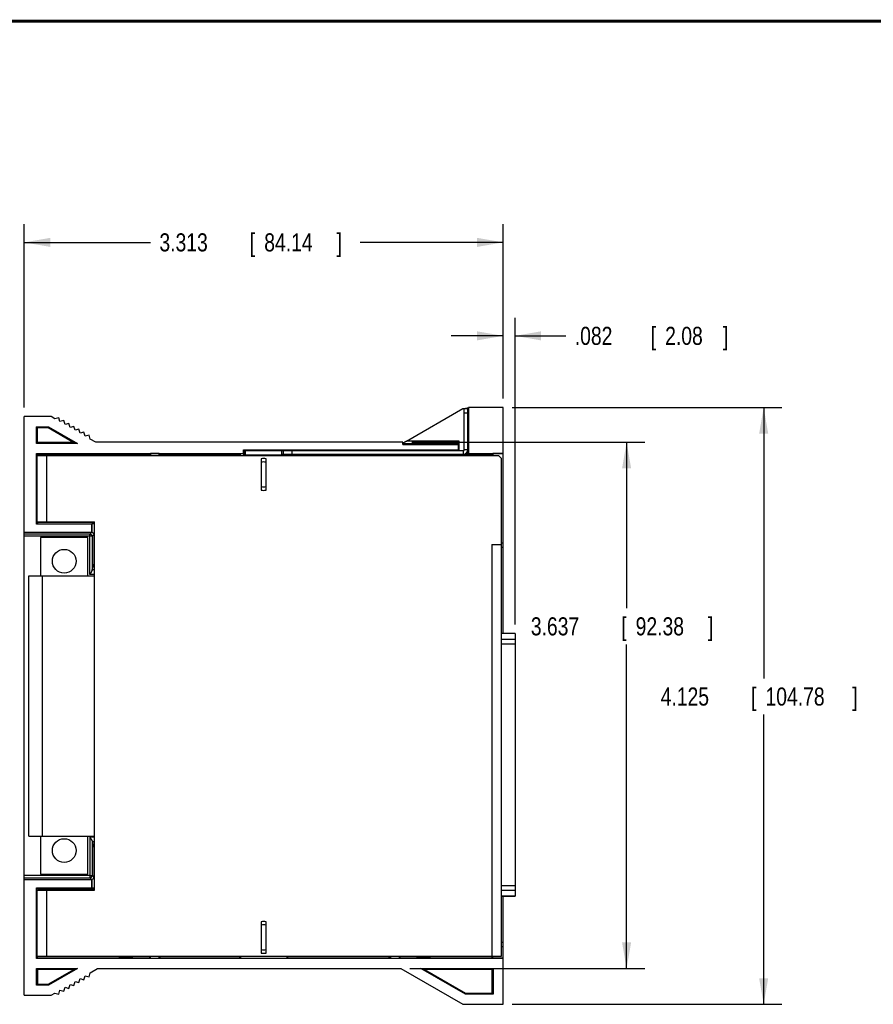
# Model space of a CAD drawing. Header units: inches. Extents: x 0.2 to 16.8, y 0.1 to 10.8.
# Tile 9 of 10: x 6.8 to 12.7, y 4 to 10.8. Entities that reach past the tile are written whole.
import ezdxf

# ---------------------------------------------------------------- set-up
doc = ezdxf.new("R2010")
doc.units = ezdxf.units.IN
doc.header["$LTSCALE"] = 0.935
doc.header["$MEASUREMENT"] = 0
doc.layers.get('0').update_dxf_attribs({"linetype": 'CONTINUOUS'})
doc.layers.add('DIMENSIONS', color=7, linetype='CONTINUOUS')
doc.styles.get("Standard").update_dxf_attribs({"font": 'txt', "width": 0.8})
doc.dimstyles.new('DIMSTYLE_1', dxfattribs={"dimtxt": 0.125, "dimasz": 0.18, "dimexe": 0.18, "dimexo": 0.0625, "dimgap": 0.09, "dimtad": 0, "dimtih": 1, "dimtoh": 1, "dimdec": 3, "dimzin": 4, "dimdsep": 46, "dimtxsty": 'STANDARD', "dimblk": '_FILLED', "dimblk1": '_FILLED', "dimblk2": '_FILLED', "dimcen": 0.09, "dimadec": 0, "dimazin": 0, "dimtp": 0.01, "dimtm": 0.01, "dimtfac": 1, "dimtdec": 3, "dimtofl": 0, "dimtmove": 0, "dimatfit": 3, "dimldrblk": '_FILLED', "dimfxl": 1, "dimtolj": 1, "dimtzin": 4, "dimarcsym": 0})

# ---------------------------------------------------------------- blocks, each defined once
blk = doc.blocks.new('_FILLED')
at = {"color": 0, "linetype": 'BYBLOCK'}
blk.add_solid([(0, 0), (-1, 0.174), (-1, -0.174)], dxfattribs=at)
blk = doc.blocks.new('*D2')
at = {"layer": 'DIMENSIONS', "color": 2, "linetype": 'CONTINUOUS'}
for p, q in [((6.8188, 8.0877), (6.8188, 9.3543)), ((10.1313, 8.1502), (10.1313, 9.3543)), ((6.8188, 9.2293), (7.6914, 9.2293)), ((10.1313, 9.2293), (9.1414, 9.2293))]:
    blk.add_line(p, q, dxfattribs=at)
at = {"layer": 'DIMENSIONS', "color": 2, "linetype": 'CONTINUOUS', "xscale": 0.18, "yscale": 0.18, "zscale": 0.18}
for p, rotation in [((6.8188, 9.2293), 180), ((10.1313, 9.2293), 360)]:
    blk.add_blockref('_FILLED', p, dxfattribs=dict(at, rotation=rotation))
at = {"layer": 'DIMENSIONS', "color": 2, "linetype": 'CONTINUOUS', "width": 0.8}
for s, p in [('3.313', (7.7539, 9.1668)), ('[', (8.3789, 9.1668)), ('84.14', (8.4789, 9.1668)), (']', (8.9789, 9.1668))]:
    blk.add_text(s, height=0.125, dxfattribs=at).set_placement(p)
blk = doc.blocks.new('*D3')
at = {"layer": 'DIMENSIONS', "color": 2, "linetype": 'CONTINUOUS'}
for p, q in [((10.1313, 8.1502), (10.1313, 8.7082)), ((10.2133, 6.5877), (10.2133, 8.7082)), ((10.1313, 8.5832), (9.7713, 8.5832)), ((10.2133, 8.5832), (10.5641, 8.5832))]:
    blk.add_line(p, q, dxfattribs=at)
at = {"layer": 'DIMENSIONS', "color": 2, "linetype": 'CONTINUOUS', "xscale": 0.18, "yscale": 0.18, "zscale": 0.18}
blk.add_blockref('_FILLED', (10.1313, 8.5832), dxfattribs=at)
at = {"layer": 'DIMENSIONS', "color": 2, "linetype": 'CONTINUOUS', "xscale": 0.18, "yscale": 0.18, "zscale": 0.18, "rotation": 180}
blk.add_blockref('_FILLED', (10.2133, 8.5832), dxfattribs=at)
at = {"layer": 'DIMENSIONS', "color": 2, "linetype": 'CONTINUOUS', "width": 0.8}
for s, p in [('.082', (10.6266, 8.5207)), ('[', (11.1516, 8.5207)), ('2.08', (11.2516, 8.5207)), (']', (11.6516, 8.5207))]:
    blk.add_text(s, height=0.125, dxfattribs=at).set_placement(p)
blk = doc.blocks.new('*D4')
at = {"layer": 'DIMENSIONS', "color": 2, "linetype": 'CONTINUOUS'}
for p, q in [((10.1938, 8.0877), (12.058, 8.0877)), ((11.933, 8.0877), (11.933, 6.2151)), ((11.933, 3.9627), (11.933, 5.9651)), ((10.1938, 3.9627), (12.058, 3.9627))]:
    blk.add_line(p, q, dxfattribs=at)
at = {"layer": 'DIMENSIONS', "color": 2, "linetype": 'CONTINUOUS', "xscale": 0.18, "yscale": 0.18, "zscale": 0.18}
for p, rotation in [((11.933, 8.0877), 90), ((11.933, 3.9627), 270)]:
    blk.add_blockref('_FILLED', p, dxfattribs=dict(at, rotation=rotation))
at = {"layer": 'DIMENSIONS', "color": 2, "linetype": 'CONTINUOUS', "width": 0.8}
for s, p in [('4.125', (11.2205, 6.0276)), ('[', (11.8455, 6.0276)), ('104.78', (11.9455, 6.0276)), (']', (12.5455, 6.0276))]:
    blk.add_text(s, height=0.125, dxfattribs=at).set_placement(p)
blk = doc.blocks.new('*D6')
at = {"layer": 'DIMENSIONS', "color": 2, "linetype": 'CONTINUOUS'}
for p, q in [((9.4993, 7.8473), (11.11, 7.8473)), ((10.985, 7.8473), (10.985, 6.7003)), ((10.985, 4.2102), (10.985, 6.4503)), ((9.4851, 4.2102), (11.11, 4.2102))]:
    blk.add_line(p, q, dxfattribs=at)
at = {"layer": 'DIMENSIONS', "color": 2, "linetype": 'CONTINUOUS', "xscale": 0.18, "yscale": 0.18, "zscale": 0.18}
for p, rotation in [((10.985, 7.8473), 90), ((10.985, 4.2102), 270)]:
    blk.add_blockref('_FILLED', p, dxfattribs=dict(at, rotation=rotation))
at = {"layer": 'DIMENSIONS', "color": 2, "linetype": 'CONTINUOUS', "width": 0.8}
for s, p in [('3.637', (10.3225, 6.5128)), ('[', (10.9475, 6.5128)), ('92.38', (11.0475, 6.5128)), (']', (11.5475, 6.5128))]:
    blk.add_text(s, height=0.125, dxfattribs=at).set_placement(p)

msp = doc.modelspace()

# ---------------------------------------------------------------- linework, layer by layer
at = {"color": 7, "linetype": 'CONTINUOUS'}
for p, q in [((9.4621, 7.8548), (9.8532, 8.0807)), ((9.8532, 8.0807), (9.8716, 8.0807)), ((9.8623, 7.7952), (9.8623, 8.0777)), ((9.8863, 8.0777), (9.8623, 8.0777)), ((9.8863, 8.0477), (9.8623, 8.0477)), ((9.8716, 8.0807), (9.8716, 8.0777)), ((9.8863, 7.7952), (9.8863, 8.0777)), ((9.8866, 8.081), (9.891, 8.0877)), ((9.8866, 7.7658), (9.8866, 8.081)), ((9.891, 8.0877), (9.891, 7.7702)), ((10.1313, 8.0877), (9.891, 8.0877)), ((10.1313, 6.5252), (10.1313, 8.0877)), ((6.8188, 4.0252), (6.8188, 8.0252)), ((7.0058, 8.0252), (6.8188, 8.0252)), ((7.0318, 8.0102), (7.0058, 8.0252)), ((7.0591, 8.0175), (7.0318, 8.0102)), ((7.0664, 7.9902), (7.0591, 8.0175)), ((7.0938, 7.9975), (7.0664, 7.9902)), ((7.1011, 7.9702), (7.0938, 7.9975)), ((7.1284, 7.9775), (7.1011, 7.9702)), ((7.1357, 7.9502), (7.1284, 7.9775)), ((6.9038, 7.8402), (6.9038, 7.9552)), ((6.91, 7.949), (6.9038, 7.9552)), ((6.9038, 7.9552), (6.9871, 7.9552)), ((6.91, 7.8464), (6.91, 7.949)), ((6.91, 7.949), (6.9854, 7.949)), ((6.9854, 7.949), (6.9871, 7.9552)), ((6.9854, 7.949), (7.1632, 7.8464)), ((6.9871, 7.9552), (7.1863, 7.8402)), ((7.1631, 7.9575), (7.1357, 7.9502)), ((7.1704, 7.9302), (7.1631, 7.9575)), ((7.1977, 7.9375), (7.1704, 7.9302)), ((7.205, 7.9102), (7.1977, 7.9375)), ((7.2323, 7.9175), (7.205, 7.9102)), ((7.2397, 7.8902), (7.2323, 7.9175)), ((7.267, 7.8975), (7.2397, 7.8902)), ((7.2743, 7.8702), (7.267, 7.8975)), ((6.91, 7.8464), (6.9038, 7.8402)), ((7.1863, 7.8402), (6.9038, 7.8402)), ((7.1632, 7.8464), (6.91, 7.8464)), ((7.1863, 7.8402), (7.1632, 7.8464)), ((7.314, 7.8473), (7.2743, 7.8702)), ((9.4368, 7.8473), (7.314, 7.8473)), ((9.4368, 7.8332), (9.4368, 7.8473)), ((9.4368, 7.8398), (9.8261, 7.8398)), ((9.4368, 7.8332), (9.8216, 7.8332)), ((9.8263, 7.8548), (9.4621, 7.8548)), ((9.8216, 7.8332), (9.8261, 7.8398)), ((9.8216, 7.7949), (9.8216, 7.8332)), ((9.8263, 7.7902), (9.8263, 7.8548)), ((6.9038, 7.2827), (6.9038, 7.7702)), ((6.9164, 7.7577), (6.9038, 7.7702)), ((6.9038, 7.7702), (8.3354, 7.7702)), ((7.474, 7.7593), (7.4724, 7.7577)), ((7.474, 7.7593), (7.474, 7.7552)), ((7.5707, 7.7593), (7.474, 7.7593)), ((7.5707, 7.7593), (7.5707, 7.7552)), ((7.5724, 7.7577), (7.5707, 7.7593)), ((7.6824, 7.7594), (7.6724, 7.7577)), ((7.6922, 7.7692), (7.6824, 7.7594)), ((7.6824, 7.7552), (7.6824, 7.7594)), ((7.6922, 7.7692), (7.6922, 7.7552)), ((7.7526, 7.7692), (7.6922, 7.7692)), ((7.7526, 7.7552), (7.7526, 7.7692)), ((7.7624, 7.7594), (7.7526, 7.7692)), ((7.7624, 7.7594), (7.7624, 7.7552)), ((7.7724, 7.7577), (7.7624, 7.7594)), ((8.3134, 7.7685), (8.3025, 7.7577)), ((8.3134, 7.7685), (8.3134, 7.7552)), ((8.3371, 7.7685), (8.3134, 7.7685)), ((8.3354, 7.7702), (8.3354, 7.7949)), ((8.3401, 7.7902), (8.3354, 7.7949)), ((8.3354, 7.7949), (9.8216, 7.7949)), ((8.3354, 7.7702), (8.3371, 7.7685)), ((8.3371, 7.7552), (8.3371, 7.7685)), ((8.3401, 7.7552), (8.3401, 7.7902)), ((8.3401, 7.7902), (9.8573, 7.7902)), ((8.3501, 7.7552), (8.3501, 7.7902)), ((8.3501, 7.7612), (8.6001, 7.7612)), ((8.6001, 7.7552), (8.6001, 7.7902)), ((8.6001, 7.7662), (9.8573, 7.7662)), ((8.6101, 7.7902), (8.6101, 7.7662)), ((8.6398, 7.7655), (8.6398, 7.7552)), ((8.6476, 7.7577), (8.6398, 7.7655)), ((8.6398, 7.7655), (9.5583, 7.7655)), ((8.6701, 7.7902), (8.6701, 7.7662)), ((9.3413, 7.7594), (9.3313, 7.7577)), ((9.3443, 7.7624), (9.3413, 7.7594)), ((9.3413, 7.7552), (9.3413, 7.7594)), ((9.3443, 7.7624), (9.344, 7.7552)), ((9.4183, 7.7624), (9.3443, 7.7624)), ((9.4183, 7.7624), (9.4187, 7.7552)), ((9.4213, 7.7594), (9.4183, 7.7624)), ((9.4213, 7.7552), (9.4213, 7.7594)), ((9.4313, 7.7577), (9.4213, 7.7594)), ((9.533, 7.7593), (9.5313, 7.7577)), ((9.533, 7.7593), (9.533, 7.7552)), ((9.5583, 7.7593), (9.533, 7.7593)), ((9.5583, 7.7552), (9.5583, 7.7662)), ((9.8083, 7.7552), (9.8083, 7.7662)), ((9.8083, 7.7655), (9.8716, 7.7655)), ((9.8263, 7.7902), (9.8216, 7.7949)), ((9.8573, 7.7662), (9.8573, 7.7902)), ((9.8863, 7.7952), (9.8623, 7.7952)), ((9.8716, 7.77), (9.8716, 7.7655)), ((9.8866, 7.7658), (9.891, 7.7702)), ((9.891, 7.7702), (10.1313, 7.7702)), ((10.0603, 7.7692), (10.0488, 7.7577)), ((10.0603, 7.7692), (10.0603, 7.7552)), ((10.1313, 7.7692), (10.0603, 7.7692)), ((6.9089, 7.2977), (6.9089, 7.7552)), ((6.9089, 7.7552), (10.0989, 7.7552)), ((6.9164, 7.7577), (6.9164, 7.7552)), ((7.4724, 7.7577), (6.9164, 7.7577)), ((6.9759, 7.2977), (6.9759, 7.7552)), ((7.4724, 7.7552), (7.4724, 7.7577)), ((7.5724, 7.7577), (7.5724, 7.7552)), ((7.6724, 7.7577), (7.5724, 7.7577)), ((7.6724, 7.7552), (7.6724, 7.7577)), ((7.7724, 7.7577), (7.7724, 7.7552)), ((8.3025, 7.7577), (7.7724, 7.7577)), ((8.3025, 7.7552), (8.3025, 7.7577)), ((8.4576, 7.7338), (8.4576, 7.5166)), ((8.4926, 7.5166), (8.4926, 7.7338)), ((8.6476, 7.7577), (8.6476, 7.7552)), ((9.3313, 7.7577), (8.6476, 7.7577)), ((9.3313, 7.7552), (9.3313, 7.7577)), ((9.4313, 7.7577), (9.4313, 7.7552)), ((9.5313, 7.7577), (9.4313, 7.7577)), ((9.5313, 7.7552), (9.5313, 7.7577)), ((10.0488, 7.7577), (9.8083, 7.7577)), ((10.0488, 7.7552), (10.0488, 7.7577)), ((10.1189, 7.7352), (10.0989, 7.7552)), ((10.1189, 4.2952), (10.1189, 7.7352)), ((6.9164, 7.2953), (6.9038, 7.2827)), ((7.2866, 7.2827), (6.9038, 7.2827)), ((6.9089, 7.2977), (7.3039, 7.2977)), ((6.9164, 7.2977), (6.9164, 7.2953)), ((6.9164, 7.2953), (7.3039, 7.2953)), ((7.2866, 7.2827), (7.2876, 7.2837)), ((7.2866, 7.2267), (7.2866, 7.2827)), ((7.2876, 7.2837), (7.2876, 7.225)), ((7.3039, 7.2837), (7.2876, 7.2837)), ((7.3039, 4.7527), (7.3039, 7.2977)), ((6.8188, 7.2267), (7.2866, 7.2267)), ((7.2865, 7.2267), (7.273, 7.2131)), ((7.273, 7.2131), (6.8188, 7.2131)), ((7.273, 7.1981), (6.8188, 7.1981)), ((6.9317, 7.1892), (6.9317, 6.9252)), ((7.2597, 7.1892), (6.9317, 7.1892)), ((7.2597, 6.9252), (7.2597, 7.1892)), ((7.273, 6.9334), (7.273, 7.1981)), ((7.288, 7.1981), (7.3, 7.2102)), ((7.288, 7.1981), (7.288, 6.9603)), ((7.3, 7.2102), (7.3, 7.0044)), ((10.1189, 7.152), (10.1313, 7.1522)), ((10.0519, 7.1402), (10.1189, 7.1402)), ((10.0519, 7.1402), (10.0519, 4.2952)), ((10.1313, 7.1202), (10.1189, 7.12)), ((7.2883, 6.9653), (7.3, 7.0044)), ((7.3039, 6.9653), (7.2883, 6.9653)), ((7.3, 7.0044), (7.3039, 7.0044)), ((6.8503, 5.1252), (6.8503, 6.9252)), ((6.8503, 6.9252), (7.3039, 6.9252)), ((6.9443, 5.1252), (6.9443, 6.9252)), ((7.3039, 6.9334), (7.273, 6.9334)), ((10.2133, 6.5252), (10.1189, 6.5252)), ((10.1189, 6.4877), (10.2133, 6.4877)), ((10.2133, 6.5252), (10.2133, 4.7102)), ((10.2133, 6.4517), (10.1189, 6.4517)), ((6.8503, 5.1252), (7.3039, 5.1252)), ((6.9317, 5.1252), (6.9317, 4.8612)), ((7.2597, 4.8612), (7.2597, 5.1252)), ((7.273, 5.117), (7.273, 4.8523)), ((7.3039, 5.117), (7.273, 5.117)), ((7.288, 5.0902), (7.288, 4.8523)), ((7.2883, 5.0852), (7.3, 5.0461)), ((7.3039, 5.0852), (7.2883, 5.0852)), ((7.3, 5.0461), (7.3, 4.8403)), ((7.3039, 5.0461), (7.3, 5.0461)), ((7.273, 4.8523), (6.8188, 4.8523)), ((6.8188, 4.8373), (7.273, 4.8373)), ((6.9317, 4.8612), (7.2597, 4.8612)), ((7.273, 4.8373), (7.2865, 4.8238)), ((7.288, 4.8523), (7.3, 4.8403)), ((7.2866, 4.8238), (6.8188, 4.8238)), ((6.9038, 4.7677), (6.9164, 4.7552)), ((6.9038, 4.2802), (6.9038, 4.7677)), ((6.9038, 4.7677), (7.2866, 4.7677)), ((7.2866, 4.7677), (7.2866, 4.8238)), ((7.2876, 4.7667), (7.2866, 4.7677)), ((7.2876, 4.8255), (7.2876, 4.7667)), ((7.2876, 4.7667), (7.3039, 4.7667)), ((10.1189, 4.7837), (10.2133, 4.7837)), ((6.9089, 4.2952), (6.9089, 4.7527)), ((6.9089, 4.7527), (7.3039, 4.7527)), ((6.9164, 4.7552), (6.9164, 4.7527)), ((7.3039, 4.7552), (6.9164, 4.7552)), ((6.9759, 4.2952), (6.9759, 4.7527)), ((10.2133, 4.749), (10.1189, 4.749)), ((10.1189, 4.7114), (10.2133, 4.7114)), ((10.1189, 4.7102), (10.2133, 4.7102)), ((10.1313, 3.9627), (10.1313, 4.7102)), ((8.4576, 4.5338), (8.4576, 4.3166)), ((8.4926, 4.3166), (8.4926, 4.5338)), ((10.1189, 4.3924), (10.1313, 4.3922)), ((10.1313, 4.3602), (10.1189, 4.3604)), ((6.9038, 4.2802), (6.9164, 4.2928)), ((6.9089, 4.2952), (10.1189, 4.2952)), ((6.9164, 4.2952), (6.9164, 4.2928)), ((6.9164, 4.2928), (7.4724, 4.2928)), ((7.4724, 4.2928), (7.4724, 4.2952)), ((7.4724, 4.2928), (7.474, 4.2911)), ((7.474, 4.2952), (7.474, 4.2911)), ((7.474, 4.2911), (7.5707, 4.2911)), ((7.5707, 4.2911), (7.5707, 4.2952)), ((7.5707, 4.2911), (7.5724, 4.2928)), ((7.5724, 4.2952), (7.5724, 4.2928)), ((7.5724, 4.2928), (7.6724, 4.2928)), ((7.6724, 4.2928), (7.6724, 4.2952)), ((7.6724, 4.2928), (7.6824, 4.291)), ((7.6824, 4.2952), (7.6824, 4.291)), ((7.6824, 4.291), (7.6922, 4.2812)), ((7.6922, 4.2812), (7.6922, 4.2952)), ((7.7526, 4.2812), (7.7526, 4.2952)), ((7.7526, 4.2812), (7.7624, 4.291)), ((7.7624, 4.291), (7.7624, 4.2952)), ((7.7624, 4.291), (7.7724, 4.2928)), ((7.7724, 4.2952), (7.7724, 4.2928)), ((7.7724, 4.2928), (8.3025, 4.2928)), ((8.3025, 4.2928), (8.3025, 4.2952)), ((8.3025, 4.2928), (8.3138, 4.2815)), ((8.3138, 4.2952), (8.3138, 4.2815)), ((8.6364, 4.2815), (8.6364, 4.2952)), ((8.6364, 4.2815), (8.6476, 4.2928)), ((8.6476, 4.2952), (8.6476, 4.2928)), ((8.6476, 4.2928), (9.3313, 4.2928)), ((9.3313, 4.2928), (9.3313, 4.2952)), ((9.3313, 4.2928), (9.3413, 4.291)), ((9.3413, 4.291), (9.3413, 4.2952)), ((9.3413, 4.291), (9.3511, 4.2812)), ((9.3511, 4.2952), (9.3511, 4.2812)), ((9.4115, 4.2952), (9.4115, 4.2812)), ((9.4115, 4.2812), (9.4213, 4.291)), ((9.4213, 4.2952), (9.4213, 4.291)), ((9.4213, 4.291), (9.4313, 4.2928)), ((9.4313, 4.2952), (9.4313, 4.2928)), ((9.4313, 4.2928), (9.5313, 4.2928)), ((9.5313, 4.2928), (9.5313, 4.2952)), ((9.5313, 4.2928), (9.533, 4.2911)), ((9.533, 4.2952), (9.533, 4.2911)), ((9.533, 4.2911), (9.6297, 4.2911)), ((9.6297, 4.2911), (9.6297, 4.2952)), ((9.6297, 4.2911), (9.6313, 4.2928)), ((9.6313, 4.2952), (9.6313, 4.2928)), ((9.6313, 4.2928), (10.0488, 4.2928)), ((10.0488, 4.2928), (10.0488, 4.2952)), ((10.0488, 4.2928), (10.0572, 4.2844)), ((10.0572, 4.2952), (10.0572, 4.2844)), ((10.1313, 4.2802), (6.9038, 4.2802)), ((7.6922, 4.2812), (7.7526, 4.2812)), ((8.3138, 4.2815), (8.6364, 4.2815)), ((9.3511, 4.2812), (9.4115, 4.2812)), ((10.0572, 4.2844), (10.1313, 4.2844)), ((6.91, 4.204), (6.9038, 4.2102)), ((6.9038, 4.2102), (7.1863, 4.2102)), ((6.9038, 4.0952), (6.9038, 4.2102)), ((7.1632, 4.204), (6.91, 4.204)), ((6.91, 4.204), (6.91, 4.1014)), ((6.9854, 4.1014), (7.1632, 4.204)), ((7.1863, 4.2102), (6.9871, 4.0952)), ((7.1863, 4.2102), (7.1632, 4.204)), ((7.2323, 4.1329), (7.2397, 4.1602)), ((7.2397, 4.1602), (7.267, 4.1529)), ((7.267, 4.1529), (7.2743, 4.1802)), ((7.2743, 4.1802), (7.3263, 4.2102)), ((7.3263, 4.2102), (9.4226, 4.2102)), ((9.4226, 4.2102), (9.8513, 3.9627)), ((9.5626, 4.2102), (10.0613, 4.2102)), ((9.5626, 4.2102), (9.5864, 4.2039)), ((9.8701, 4.0327), (9.5626, 4.2102)), ((10.055, 4.2039), (9.5864, 4.2039)), ((9.5864, 4.2039), (9.8718, 4.0391)), ((10.0613, 4.2102), (10.055, 4.2039)), ((10.055, 4.0391), (10.055, 4.2039)), ((10.0613, 4.2102), (10.0613, 4.0327)), ((6.9038, 4.0952), (6.91, 4.1014)), ((6.9871, 4.0952), (6.9038, 4.0952)), ((6.91, 4.1014), (6.9854, 4.1014)), ((6.9871, 4.0952), (6.9854, 4.1014)), ((7.1284, 4.0729), (7.1357, 4.1002)), ((7.1357, 4.1002), (7.1631, 4.0929)), ((7.1631, 4.0929), (7.1704, 4.1202)), ((7.1704, 4.1202), (7.1977, 4.1129)), ((7.1977, 4.1129), (7.205, 4.1402)), ((7.205, 4.1402), (7.2323, 4.1329)), ((6.8188, 4.0252), (7.0058, 4.0252)), ((7.0058, 4.0252), (7.0318, 4.0402)), ((7.0318, 4.0402), (7.0591, 4.0329)), ((7.0591, 4.0329), (7.0664, 4.0602)), ((7.0664, 4.0602), (7.0938, 4.0529)), ((7.0938, 4.0529), (7.1011, 4.0802)), ((7.1011, 4.0802), (7.1284, 4.0729)), ((9.8701, 4.0327), (9.8718, 4.0391)), ((10.0613, 4.0327), (9.8701, 4.0327)), ((9.8718, 4.0391), (10.055, 4.0391)), ((10.055, 4.0391), (10.0613, 4.0327)), ((9.8513, 3.9627), (10.1313, 3.9627))]:
    msp.add_line(p, q, dxfattribs=at)
at = {"color": 7, "linetype": 'CONTINUOUS', "const_width": 0.02}
msp.add_lwpolyline([(16.75, 10.7586), (0.25, 10.7586)], dxfattribs=at)
at = {"color": 7, "linetype": 'CONTINUOUS'}
for centre in [(7.0957, 7.0252), (7.0957, 5.0252)]:
    msp.add_circle(centre, 0.082, dxfattribs=at)
for centre, radius, start, end in [((9.8573, 7.7952), 0.005, 270, 360), ((9.8573, 7.7952), 0.029, 270, 360), ((8.4751, 7.6252), 0.11, 80.84587, 99.15413), ((8.4751, 7.6252), 0.0862, 78.28177, 101.71823), ((8.4751, 7.6252), 0.0862, 258.28177, 281.71823), ((8.4751, 7.6252), 0.11, 260.84587, 279.15413), ((8.4751, 4.4252), 0.11, 80.84587, 99.15413), ((8.4751, 4.4252), 0.0862, 78.28177, 101.71823), ((8.4751, 4.4252), 0.0862, 258.28177, 281.71823), ((8.4751, 4.4252), 0.11, 260.84587, 279.15413)]:
    msp.add_arc(centre, radius, start, end, dxfattribs=at)
for points, knots in [([(9.8866, 8.081), (9.8866, 8.081), (9.8864, 8.081), (9.8862, 8.0809), (9.8857, 8.0809), (9.8852, 8.0809), (9.8844, 8.0808), (9.8836, 8.0808), (9.8826, 8.0808), (9.8815, 8.0807), (9.8803, 8.0807), (9.879, 8.0807), (9.8776, 8.0807), (9.8762, 8.0807), (9.8747, 8.0807), (9.8731, 8.0807), (9.8721, 8.0807), (9.8716, 8.0807)], [0, 0, 0, 0, 0.007622, 0.025644, 0.054055, 0.092365, 0.140469, 0.197966, 0.26395, 0.337443, 0.418378, 0.505731, 0.598079, 0.69442, 0.794558, 0.896971, 1, 1, 1, 1]), ([(9.8887, 7.9998), (9.8886, 7.9998), (9.8886, 7.9995), (9.8886, 7.9992), (9.8885, 7.9985), (9.8885, 7.9976), (9.8884, 7.9965), (9.8884, 7.9951), (9.8883, 7.9935), (9.8883, 7.9917), (9.8882, 7.9896), (9.8882, 7.9874), (9.8881, 7.985), (9.8881, 7.9824), (9.8881, 7.9797), (9.8881, 7.9768), (9.888, 7.9739), (9.888, 7.9708), (9.888, 7.9677), (9.888, 7.9645), (9.888, 7.9613), (9.888, 7.9581), (9.888, 7.9549), (9.888, 7.9517), (9.888, 7.9486), (9.888, 7.9456), (9.8881, 7.9426), (9.8881, 7.9397), (9.8881, 7.937), (9.8881, 7.9345), (9.8882, 7.932), (9.8882, 7.9298), (9.8883, 7.9278), (9.8883, 7.926), (9.8884, 7.9243), (9.8884, 7.923), (9.8885, 7.9218), (9.8885, 7.9209), (9.8886, 7.9203), (9.8886, 7.9199), (9.8886, 7.9197), (9.8887, 7.9197)], [0, 0, 0, 0, 0.001777, 0.006689, 0.014776, 0.026006, 0.040292, 0.05757, 0.077695, 0.100576, 0.126023, 0.153915, 0.184028, 0.216206, 0.250213, 0.285837, 0.32286, 0.361009, 0.400087, 0.439777, 0.479896, 0.520104, 0.560223, 0.599913, 0.638991, 0.67714, 0.714163, 0.749788, 0.783794, 0.815972, 0.846085, 0.873977, 0.899424, 0.922305, 0.94243, 0.959708, 0.973994, 0.985224, 0.993311, 0.998223, 1, 1, 1, 1]), ([(9.8887, 7.9197), (9.8887, 7.9197), (9.8887, 7.9199), (9.8888, 7.9202), (9.8889, 7.9209), (9.8889, 7.9218), (9.889, 7.923), (9.889, 7.9243), (9.8891, 7.9259), (9.8891, 7.9278), (9.8892, 7.9298), (9.8892, 7.932), (9.8892, 7.9344), (9.8893, 7.937), (9.8893, 7.9397), (9.8893, 7.9426), (9.8893, 7.9456), (9.8894, 7.9486), (9.8894, 7.9517), (9.8894, 7.9549), (9.8894, 7.9581), (9.8894, 7.9613), (9.8894, 7.9645), (9.8894, 7.9677), (9.8894, 7.9708), (9.8893, 7.9739), (9.8893, 7.9769), (9.8893, 7.9797), (9.8893, 7.9824), (9.8892, 7.985), (9.8892, 7.9874), (9.8892, 7.9896), (9.8891, 7.9917), (9.8891, 7.9935), (9.889, 7.9951), (9.889, 7.9965), (9.8889, 7.9976), (9.8889, 7.9985), (9.8888, 7.9992), (9.8887, 7.9995), (9.8887, 7.9998), (9.8887, 7.9998)], [0, 0, 0, 0, 0.001755, 0.006648, 0.014716, 0.025931, 0.040205, 0.057474, 0.077592, 0.100471, 0.125916, 0.15381, 0.183927, 0.216111, 0.250126, 0.285761, 0.322795, 0.360957, 0.400049, 0.439754, 0.479888, 0.520112, 0.560246, 0.599951, 0.639043, 0.677205, 0.714239, 0.749874, 0.783889, 0.816073, 0.84619, 0.874084, 0.899529, 0.922408, 0.942526, 0.959795, 0.974069, 0.985284, 0.993352, 0.998245, 1, 1, 1, 1]), ([(9.4621, 7.8548), (9.4609, 7.8542), (9.4586, 7.8528), (9.4553, 7.8509), (9.4522, 7.8491), (9.4493, 7.8475), (9.4468, 7.8461), (9.4446, 7.8449), (9.4427, 7.8438), (9.4411, 7.8429), (9.4398, 7.8421), (9.4386, 7.8415), (9.4376, 7.841), (9.437, 7.8407), (9.4368, 7.8405)], [0, 0, 0, 0, 0.140511, 0.273618, 0.397307, 0.51, 0.60985, 0.696371, 0.770491, 0.833443, 0.886736, 0.931875, 0.969945, 1, 1, 1, 1]), ([(9.8261, 7.8398), (9.8261, 7.8399), (9.8261, 7.84), (9.8261, 7.8403), (9.8262, 7.8407), (9.8262, 7.8413), (9.8262, 7.842), (9.8262, 7.8429), (9.8262, 7.8439), (9.8263, 7.845), (9.8263, 7.8462), (9.8263, 7.8475), (9.8263, 7.8488), (9.8263, 7.8503), (9.8263, 7.8518), (9.8263, 7.8533), (9.8263, 7.8543), (9.8263, 7.8548)], [0, 0, 0, 0, 0.008156, 0.026771, 0.055694, 0.094406, 0.142795, 0.200458, 0.266493, 0.339934, 0.420712, 0.507815, 0.599842, 0.695804, 0.795505, 0.897449, 1, 1, 1, 1]), ([(9.8716, 7.7655), (9.8721, 7.7655), (9.8731, 7.7655), (9.8747, 7.7655), (9.8762, 7.7655), (9.8776, 7.7655), (9.879, 7.7655), (9.8803, 7.7656), (9.8815, 7.7656), (9.8826, 7.7656), (9.8836, 7.7656), (9.8844, 7.7656), (9.8852, 7.7657), (9.8857, 7.7657), (9.8862, 7.7657), (9.8864, 7.7657), (9.8866, 7.7657), (9.8866, 7.7658)], [0, 0, 0, 0, 0.103103, 0.205587, 0.305792, 0.402195, 0.4946, 0.582, 0.662974, 0.736495, 0.802494, 0.859996, 0.908089, 0.94637, 0.974727, 0.992645, 1, 1, 1, 1]), ([(6.9062, 7.5944), (6.9062, 7.5944), (6.906, 7.5944), (6.9061, 7.5939), (6.906, 7.5934), (6.9059, 7.5923), (6.9058, 7.5911), (6.9058, 7.5895), (6.9057, 7.5876), (6.9056, 7.5854), (6.9056, 7.5829), (6.9055, 7.5802), (6.9054, 7.5772), (6.9054, 7.574), (6.9053, 7.5706), (6.9053, 7.5669), (6.9053, 7.5631), (6.9052, 7.5592), (6.9052, 7.5551), (6.9052, 7.5508), (6.9051, 7.5465), (6.9051, 7.5421), (6.9051, 7.5377), (6.9051, 7.5347), (6.9051, 7.5332)], [0, 0, 0, 0, 0.000641, 0.006123, 0.016827, 0.032759, 0.053827, 0.079946, 0.11096, 0.146717, 0.187026, 0.231657, 0.280406, 0.332961, 0.389111, 0.448473, 0.510825, 0.575732, 0.642955, 0.71203, 0.782686, 0.854463, 0.927044, 1, 1, 1, 1]), ([(6.9073, 7.5332), (6.9073, 7.5347), (6.9073, 7.5377), (6.9073, 7.5421), (6.9072, 7.5465), (6.9072, 7.5508), (6.9072, 7.5551), (6.9072, 7.5592), (6.9071, 7.5631), (6.9071, 7.5669), (6.907, 7.5706), (6.907, 7.574), (6.9069, 7.5772), (6.9069, 7.5802), (6.9068, 7.5829), (6.9068, 7.5854), (6.9067, 7.5876), (6.9066, 7.5895), (6.9066, 7.5911), (6.9065, 7.5923), (6.9064, 7.5934), (6.9063, 7.5939), (6.9063, 7.5944), (6.9062, 7.5944), (6.9062, 7.5944)], [0, 0, 0, 0, 0.072956, 0.145538, 0.217316, 0.287973, 0.357048, 0.424271, 0.489179, 0.551532, 0.610894, 0.667044, 0.7196, 0.768349, 0.812981, 0.853291, 0.889048, 0.920062, 0.946181, 0.967249, 0.983182, 0.993885, 0.999367, 1, 1, 1, 1]), ([(6.9051, 7.5332), (6.9051, 7.5317), (6.9051, 7.5288), (6.9051, 7.5243), (6.9051, 7.5199), (6.9052, 7.5156), (6.9052, 7.5114), (6.9052, 7.5073), (6.9053, 7.5033), (6.9053, 7.4995), (6.9053, 7.4959), (6.9054, 7.4924), (6.9054, 7.4892), (6.9055, 7.4862), (6.9056, 7.4835), (6.9056, 7.481), (6.9057, 7.4789), (6.9058, 7.477), (6.9058, 7.4754), (6.9059, 7.4741), (6.906, 7.4731), (6.9061, 7.4725), (6.906, 7.472), (6.9062, 7.472), (6.9062, 7.472)], [0, 0, 0, 0, 0.072956, 0.145537, 0.217314, 0.28797, 0.357045, 0.424268, 0.489175, 0.551527, 0.610889, 0.667039, 0.719594, 0.768343, 0.812974, 0.853283, 0.88904, 0.920054, 0.946173, 0.967241, 0.983173, 0.993877, 0.999359, 1, 1, 1, 1]), ([(6.9062, 7.472), (6.9062, 7.472), (6.9063, 7.472), (6.9063, 7.4725), (6.9064, 7.4731), (6.9065, 7.4741), (6.9066, 7.4754), (6.9066, 7.477), (6.9067, 7.4789), (6.9068, 7.481), (6.9068, 7.4835), (6.9069, 7.4862), (6.9069, 7.4892), (6.907, 7.4924), (6.907, 7.4959), (6.9071, 7.4995), (6.9071, 7.5033), (6.9072, 7.5073), (6.9072, 7.5114), (6.9072, 7.5156), (6.9072, 7.5199), (6.9073, 7.5243), (6.9073, 7.5288), (6.9073, 7.5317), (6.9073, 7.5332)], [0, 0, 0, 0, 0.000633, 0.006115, 0.016818, 0.032751, 0.053819, 0.079938, 0.110952, 0.146709, 0.187019, 0.231651, 0.2804, 0.332956, 0.389106, 0.448468, 0.510821, 0.575729, 0.642952, 0.712027, 0.782684, 0.854462, 0.927044, 1, 1, 1, 1]), ([(7.2876, 7.225), (7.2875, 7.2252), (7.2873, 7.2256), (7.2869, 7.2262), (7.2867, 7.2265), (7.2866, 7.2267)], [0, 0, 0, 0, 0.362799, 0.695235, 1, 1, 1, 1]), ([(7.2876, 7.225), (7.2881, 7.2249), (7.289, 7.2247), (7.2905, 7.2242), (7.2918, 7.2236), (7.2932, 7.2228), (7.2944, 7.222), (7.2955, 7.221), (7.2965, 7.2199), (7.2974, 7.2187), (7.2982, 7.2174), (7.2989, 7.216), (7.2994, 7.2146), (7.2998, 7.2132), (7.3, 7.2117), (7.3, 7.2107), (7.3, 7.2102)], [0, 0, 0, 0, 0.071331, 0.142922, 0.214414, 0.285609, 0.357092, 0.428663, 0.499963, 0.571265, 0.642842, 0.714333, 0.785539, 0.857044, 0.928652, 1, 1, 1, 1]), ([(7.273, 7.1981), (7.273, 7.1986), (7.273, 7.1997), (7.273, 7.2012), (7.273, 7.2027), (7.273, 7.2041), (7.273, 7.2055), (7.273, 7.2068), (7.273, 7.208), (7.273, 7.2091), (7.273, 7.2101), (7.273, 7.211), (7.273, 7.2117), (7.273, 7.2122), (7.273, 7.2127), (7.273, 7.2129), (7.273, 7.2131), (7.273, 7.2131)], [0, 0, 0, 0, 0.103441, 0.205625, 0.305525, 0.402135, 0.494484, 0.581638, 0.662713, 0.736864, 0.803103, 0.860476, 0.908335, 0.946321, 0.974291, 0.992206, 1, 1, 1, 1]), ([(7.273, 7.2131), (7.2735, 7.2131), (7.2744, 7.2131), (7.2759, 7.2128), (7.2773, 7.2125), (7.2787, 7.212), (7.28, 7.2114), (7.2813, 7.2106), (7.2825, 7.2097), (7.2836, 7.2087), (7.2846, 7.2076), (7.2855, 7.2064), (7.2862, 7.2052), (7.2868, 7.2039), (7.2873, 7.2025), (7.2877, 7.201), (7.2879, 7.1996), (7.288, 7.1986), (7.288, 7.1981)], [0, 0, 0, 0, 0.062488, 0.124981, 0.187477, 0.249977, 0.31248, 0.374986, 0.437492, 0.5, 0.562508, 0.625014, 0.68752, 0.750023, 0.812523, 0.875019, 0.937512, 1, 1, 1, 1]), ([(7.288, 7.1981), (7.2879, 7.1981), (7.2878, 7.1981), (7.2875, 7.1981), (7.2871, 7.1981), (7.2865, 7.1981), (7.2858, 7.1981), (7.285, 7.1981), (7.284, 7.1981), (7.2829, 7.1981), (7.2817, 7.1981), (7.2804, 7.1981), (7.279, 7.1981), (7.2775, 7.1981), (7.276, 7.1981), (7.2745, 7.1981), (7.2735, 7.1981), (7.273, 7.1981)], [0, 0, 0, 0, 0.007794, 0.025706, 0.053672, 0.091653, 0.139506, 0.196875, 0.263113, 0.337267, 0.418346, 0.505503, 0.597854, 0.694466, 0.794368, 0.896555, 1, 1, 1, 1]), ([(7.273, 6.9334), (7.2736, 6.9344), (7.275, 6.9363), (7.2769, 6.9392), (7.2788, 6.942), (7.2806, 6.9447), (7.2821, 6.9472), (7.2835, 6.9495), (7.2847, 6.9516), (7.2857, 6.9534), (7.2865, 6.9551), (7.2871, 6.9566), (7.2876, 6.958), (7.2879, 6.9592), (7.2879, 6.9599), (7.288, 6.9603)], [0, 0, 0, 0, 0.116051, 0.229379, 0.338149, 0.441094, 0.536788, 0.623674, 0.701288, 0.769955, 0.830059, 0.882368, 0.927718, 0.966653, 1, 1, 1, 1]), ([(7.288, 6.9603), (7.288, 6.9607), (7.288, 6.9615), (7.2881, 6.9627), (7.2881, 6.9636), (7.2882, 6.9643), (7.2883, 6.9649), (7.2883, 6.9652), (7.2883, 6.9653)], [0, 0, 0, 0, 0.262679, 0.488784, 0.676576, 0.824883, 0.932829, 1, 1, 1, 1]), ([(7.273, 5.117), (7.2736, 5.1161), (7.275, 5.1141), (7.2769, 5.1112), (7.2788, 5.1084), (7.2805, 5.1058), (7.2821, 5.1033), (7.2835, 5.101), (7.2847, 5.0989), (7.2857, 5.097), (7.2865, 5.0953), (7.2871, 5.0938), (7.2876, 5.0925), (7.2879, 5.0913), (7.2879, 5.0905), (7.288, 5.0902)], [0, 0, 0, 0, 0.116126, 0.229438, 0.338136, 0.440991, 0.536597, 0.623431, 0.701065, 0.769796, 0.829982, 0.882373, 0.927771, 0.966707, 1, 1, 1, 1]), ([(7.288, 5.0902), (7.288, 5.0897), (7.288, 5.0889), (7.2881, 5.0878), (7.2881, 5.0868), (7.2882, 5.0861), (7.2883, 5.0856), (7.2883, 5.0853), (7.2883, 5.0852)], [0, 0, 0, 0, 0.262679, 0.488784, 0.676576, 0.824883, 0.932829, 1, 1, 1, 1]), ([(7.273, 4.8523), (7.2735, 4.8523), (7.2745, 4.8523), (7.276, 4.8523), (7.2775, 4.8523), (7.279, 4.8523), (7.2804, 4.8523), (7.2817, 4.8523), (7.2829, 4.8523), (7.284, 4.8523), (7.285, 4.8523), (7.2858, 4.8523), (7.2865, 4.8523), (7.2871, 4.8523), (7.2875, 4.8523), (7.2878, 4.8523), (7.2879, 4.8523), (7.288, 4.8523)], [0, 0, 0, 0, 0.103441, 0.205625, 0.305525, 0.402135, 0.494484, 0.581638, 0.662713, 0.736864, 0.803103, 0.860476, 0.908335, 0.946321, 0.974291, 0.992206, 1, 1, 1, 1]), ([(7.273, 4.8373), (7.2735, 4.8373), (7.2744, 4.8374), (7.2759, 4.8376), (7.2773, 4.838), (7.2787, 4.8385), (7.28, 4.8391), (7.2813, 4.8398), (7.2825, 4.8407), (7.2836, 4.8417), (7.2846, 4.8428), (7.2855, 4.844), (7.2862, 4.8453), (7.2868, 4.8466), (7.2873, 4.848), (7.2877, 4.8494), (7.2879, 4.8509), (7.288, 4.8518), (7.288, 4.8523)], [0, 0, 0, 0, 0.062488, 0.124981, 0.187477, 0.249977, 0.31248, 0.374986, 0.437492, 0.5, 0.562508, 0.625014, 0.68752, 0.750023, 0.812523, 0.875019, 0.937512, 1, 1, 1, 1]), ([(7.273, 4.8523), (7.273, 4.8518), (7.273, 4.8508), (7.273, 4.8493), (7.273, 4.8478), (7.273, 4.8463), (7.273, 4.8449), (7.273, 4.8436), (7.273, 4.8424), (7.273, 4.8413), (7.273, 4.8403), (7.273, 4.8395), (7.273, 4.8388), (7.273, 4.8382), (7.273, 4.8378), (7.273, 4.8375), (7.273, 4.8374), (7.273, 4.8373)], [0, 0, 0, 0, 0.103411, 0.205569, 0.305445, 0.402036, 0.494367, 0.581507, 0.662571, 0.736717, 0.80297, 0.860369, 0.908258, 0.946274, 0.974269, 0.992199, 1, 1, 1, 1]), ([(7.3, 4.8403), (7.3, 4.8398), (7.3, 4.8387), (7.2998, 4.8373), (7.2994, 4.8358), (7.2989, 4.8344), (7.2982, 4.833), (7.2974, 4.8318), (7.2965, 4.8306), (7.2955, 4.8295), (7.2944, 4.8285), (7.2932, 4.8276), (7.2918, 4.8269), (7.2905, 4.8262), (7.289, 4.8258), (7.2881, 4.8256), (7.2876, 4.8255)], [0, 0, 0, 0, 0.071348, 0.142956, 0.214461, 0.285667, 0.357158, 0.428735, 0.500037, 0.571337, 0.642908, 0.714391, 0.785586, 0.857078, 0.928669, 1, 1, 1, 1]), ([(7.2866, 4.8238), (7.2867, 4.8239), (7.2869, 4.8243), (7.2873, 4.8249), (7.2875, 4.8253), (7.2876, 4.8255)], [0, 0, 0, 0, 0.304765, 0.637201, 1, 1, 1, 1]), ([(6.9062, 4.5784), (6.9062, 4.5784), (6.906, 4.5784), (6.9061, 4.5779), (6.906, 4.5774), (6.9059, 4.5763), (6.9058, 4.5751), (6.9058, 4.5735), (6.9057, 4.5716), (6.9056, 4.5694), (6.9056, 4.5669), (6.9055, 4.5642), (6.9054, 4.5612), (6.9054, 4.558), (6.9053, 4.5546), (6.9053, 4.5509), (6.9053, 4.5471), (6.9052, 4.5432), (6.9052, 4.5391), (6.9052, 4.5348), (6.9051, 4.5305), (6.9051, 4.5261), (6.9051, 4.5217), (6.9051, 4.5187), (6.9051, 4.5172)], [0, 0, 0, 0, 0.000641, 0.006123, 0.016827, 0.032759, 0.053827, 0.079946, 0.11096, 0.146717, 0.187026, 0.231657, 0.280406, 0.332961, 0.389111, 0.448473, 0.510825, 0.575732, 0.642955, 0.71203, 0.782686, 0.854463, 0.927044, 1, 1, 1, 1]), ([(6.9073, 4.5172), (6.9073, 4.5187), (6.9073, 4.5217), (6.9073, 4.5261), (6.9072, 4.5305), (6.9072, 4.5348), (6.9072, 4.5391), (6.9072, 4.5432), (6.9071, 4.5471), (6.9071, 4.5509), (6.907, 4.5546), (6.907, 4.558), (6.9069, 4.5612), (6.9069, 4.5642), (6.9068, 4.5669), (6.9068, 4.5694), (6.9067, 4.5716), (6.9066, 4.5735), (6.9066, 4.5751), (6.9065, 4.5763), (6.9064, 4.5774), (6.9063, 4.5779), (6.9063, 4.5784), (6.9062, 4.5784), (6.9062, 4.5784)], [0, 0, 0, 0, 0.072956, 0.145538, 0.217316, 0.287973, 0.357048, 0.424271, 0.489179, 0.551532, 0.610894, 0.667044, 0.7196, 0.768349, 0.812981, 0.853291, 0.889048, 0.920062, 0.946181, 0.967249, 0.983182, 0.993885, 0.999367, 1, 1, 1, 1]), ([(6.9051, 4.5172), (6.9051, 4.5157), (6.9051, 4.5128), (6.9051, 4.5083), (6.9051, 4.5039), (6.9052, 4.4996), (6.9052, 4.4954), (6.9052, 4.4913), (6.9053, 4.4873), (6.9053, 4.4835), (6.9053, 4.4799), (6.9054, 4.4764), (6.9054, 4.4732), (6.9055, 4.4702), (6.9056, 4.4675), (6.9056, 4.465), (6.9057, 4.4629), (6.9058, 4.461), (6.9058, 4.4594), (6.9059, 4.4581), (6.906, 4.4571), (6.9061, 4.4565), (6.906, 4.456), (6.9062, 4.456), (6.9062, 4.456)], [0, 0, 0, 0, 0.072956, 0.145537, 0.217314, 0.28797, 0.357045, 0.424268, 0.489175, 0.551527, 0.610889, 0.667039, 0.719594, 0.768343, 0.812974, 0.853283, 0.88904, 0.920054, 0.946173, 0.967241, 0.983173, 0.993877, 0.999359, 1, 1, 1, 1]), ([(6.9062, 4.456), (6.9062, 4.456), (6.9063, 4.456), (6.9063, 4.4565), (6.9064, 4.4571), (6.9065, 4.4581), (6.9066, 4.4594), (6.9066, 4.461), (6.9067, 4.4629), (6.9068, 4.465), (6.9068, 4.4675), (6.9069, 4.4702), (6.9069, 4.4732), (6.907, 4.4764), (6.907, 4.4799), (6.9071, 4.4835), (6.9071, 4.4873), (6.9072, 4.4913), (6.9072, 4.4954), (6.9072, 4.4996), (6.9072, 4.5039), (6.9073, 4.5083), (6.9073, 4.5128), (6.9073, 4.5157), (6.9073, 4.5172)], [0, 0, 0, 0, 0.000633, 0.006115, 0.016818, 0.032751, 0.053819, 0.079938, 0.110952, 0.146709, 0.187019, 0.231651, 0.2804, 0.332956, 0.389106, 0.448468, 0.510821, 0.575729, 0.642952, 0.712027, 0.782684, 0.854462, 0.927044, 1, 1, 1, 1])]:
    msp.add_open_spline(points, degree=3, knots=knots, dxfattribs=at)

# ---------------------------------------------------------------- dimensions: what is measured, and where the dimension line sits
at = {"layer": 'DIMENSIONS', "color": 2, "linetype": 'CONTINUOUS'}
for base, p1, p2, picture, middle in [((10.1313281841, 9.2293129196), (6.8188281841, 8.087720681), (10.1313281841, 8.150220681), '*D2', (8.4163760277, 9.2293129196)), ((10.2133, 8.5832), (10.1313, 8.1502), (10.2133, 6.5877), '*D3', (11.1891, 8.5832))]:
    dim = msp.add_linear_dim(base=base, p1=p1, p2=p2, dimstyle='DIMSTYLE_1', dxfattribs=at)
    dim.commit()
    dim.dimension.update_dxf_attribs({"geometry": picture, "text_midpoint": middle, "dimtype": 160})
for base, p1, p2, picture, middle in [((11.933, 3.9627), (10.1938, 8.0877), (10.1938, 3.9627), '*D4', (11.933, 6.0901)), ((10.985, 4.2102), (9.4993, 7.8473), (9.4851, 4.2102), '*D6', (10.985, 6.5753))]:
    dim = msp.add_linear_dim(base=base, p1=p1, p2=p2, angle=270, dimstyle='DIMSTYLE_1', dxfattribs=at)
    dim.commit()
    dim.dimension.update_dxf_attribs({"geometry": picture, "text_midpoint": middle, "dimtype": 160})

doc.saveas('drawing.dxf')
